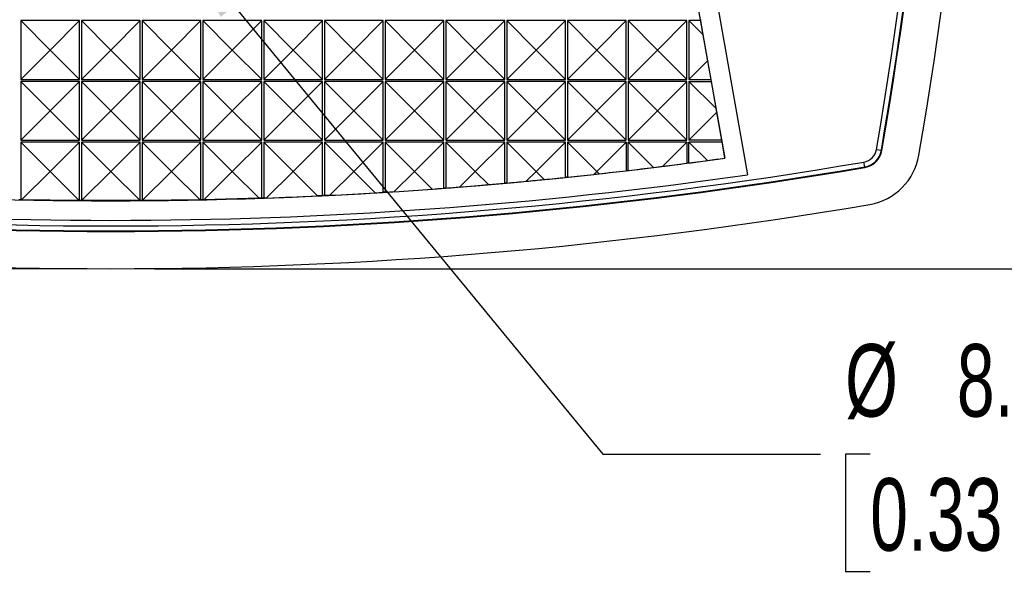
# Model space of a CAD drawing. Header units: millimetres. Extents: x 0 to 489, y 0 to 378.
# Tile 4 of 16: x 103 to 153, y 73 to 102. Entities that reach past the tile are written whole.
import ezdxf

# ---------------------------------------------------------------- set-up
doc = ezdxf.new("R2010")
doc.units = ezdxf.units.MM
doc.header["$LTSCALE"] = 1.75
doc.layers.add('DIMENSIONS', color=140, linetype='Continuous', lineweight=25)
doc.styles.add('SLDTEXTSTYLE0', font='TXT', dxfattribs={"width": 0.7})
doc.dimstyles.new('SLDDIMSTYLE0', dxfattribs={"dimtxt": 3.776514, "dimasz": 5.7785, "dimexe": 0, "dimexo": 0.0625, "dimgap": 0.944128, "dimtad": 0, "dimtih": 1, "dimtoh": 1, "dimrnd": 1e-09, "dimzin": 4, "dimdsep": 46, "dimtxsty": 'SLDTEXTSTYLE0', "dimsah": 1, "dimcen": 0.09, "dimadec": 0, "dimazin": 1, "dimtfac": 1, "dimtofl": 0, "dimtmove": 0, "dimatfit": 3, "dimfxl": 0, "dimfrac": 2, "dimtolj": 1, "dimtzin": 12, "dimarcsym": 0})
doc.dimstyles.new('SLDDIMSTYLE1', dxfattribs={"dimtxt": 3.776514, "dimasz": 5.7785, "dimexe": 0, "dimexo": 0.0625, "dimgap": 0.944128, "dimtad": 0, "dimtih": 1, "dimtoh": 1, "dimrnd": 1e-09, "dimzin": 12, "dimdsep": 46, "dimtxsty": 'SLDTEXTSTYLE0', "dimsah": 1, "dimcen": 0, "dimadec": 0, "dimazin": 3, "dimtfac": 1, "dimtofl": 0, "dimtmove": 0, "dimatfit": 3, "dimfxl": 0, "dimfrac": 2, "dimtolj": 1, "dimtzin": 12, "dimarcsym": 0})

# ---------------------------------------------------------------- blocks, each defined once
blk = doc.blocks.new('_D_1')
at = {"layer": 'DIMENSIONS'}
for p, q in [((110.036, 177.899), (171.938, 177.899)), ((166.382, 177.899), (166.382, 140.228)), ((160.771, 133.38), (159.503, 133.38)), ((159.503, 133.38), (159.503, 127.378)), ((171.993, 133.38), (173.261, 133.38)), ((173.261, 133.38), (173.261, 127.378)), ((159.503, 127.378), (160.771, 127.378)), ((173.261, 127.378), (171.993, 127.378)), ((166.382, 88.861), (166.382, 126.533)), ((110.036, 88.861), (171.938, 88.861))]:
    blk.add_line(p, q, dxfattribs=at)
for points in [[(166.382, 177.899), (165.493, 172.121), (167.271, 172.121)], [(166.382, 88.861), (167.271, 94.64), (165.493, 94.64)]]:
    blk.add_solid(points, dxfattribs=at)
at = {"layer": 'DIMENSIONS', "char_height": 3.7042, "attachment_point": 1, "style": 'SLDTEXTSTYLE0'}
for s, insert in [('89.0', (160.771, 139.001)), ('3.51', (160.771, 132.153))]:
    blk.add_mtext(s, dxfattribs=dict(at, insert=insert))
blk = doc.blocks.new('_D_2')
at = {"layer": 'DIMENSIONS'}
for p, q in [((105.591, 128.884), (46.064, 128.884)), ((51.62, 128.884), (51.62, 115.72)), ((46.009, 108.872), (44.741, 108.872)), ((44.741, 108.872), (44.741, 102.87)), ((57.231, 108.872), (58.499, 108.872)), ((58.499, 108.872), (58.499, 102.87)), ((44.741, 102.87), (46.009, 102.87)), ((58.499, 102.87), (57.231, 102.87)), ((51.62, 88.861), (51.62, 102.025)), ((105.591, 88.861), (46.064, 88.861))]:
    blk.add_line(p, q, dxfattribs=at)
for points in [[(51.62, 128.884), (50.731, 123.105), (52.509, 123.105)], [(51.62, 88.861), (52.509, 94.64), (50.731, 94.64)]]:
    blk.add_solid(points, dxfattribs=at)
at = {"layer": 'DIMENSIONS', "char_height": 3.7042, "attachment_point": 1, "style": 'SLDTEXTSTYLE0'}
for s, insert in [('40.0', (46.009, 114.493)), ('1.58', (46.009, 107.645))]:
    blk.add_mtext(s, dxfattribs=dict(at, insert=insert))
blk = doc.blocks.new('_D_3')
at = {"layer": 'DIMENSIONS'}
for p, q in [((110.449, 106.753), (132.915, 79.388)), ((132.915, 79.388), (144.027, 79.388)), ((146.563, 79.388), (145.295, 79.388)), ((145.295, 79.388), (145.295, 73.385)), ((157.786, 79.388), (159.054, 79.388)), ((159.054, 79.388), (159.054, 73.385)), ((145.295, 73.385), (146.563, 73.385)), ((159.054, 73.385), (157.786, 73.385))]:
    blk.add_line(p, q, dxfattribs=at)
blk.add_solid([(110.449, 106.753), (113.428, 101.723), (114.802, 102.851)], dxfattribs=at)
at = {"layer": 'DIMENSIONS', "char_height": 3.7042, "attachment_point": 1, "style": 'SLDTEXTSTYLE0'}
for s, insert in [('%%c', (145.283, 85.008)), ('8.3', (150.985, 85.008)), ('0.33', (146.563, 78.16))]:
    blk.add_mtext(s, dxfattribs=dict(at, insert=insert))

msp = doc.modelspace()

# ---------------------------------------------------------------- linework, layer by layer
for p, q in [((134.627, 125.858), (140.304, 93.661)), ((134.63, 125.859), (140.308, 93.662)), ((133.76, 125.02), (139.14, 94.506)), ((104.714, 100.03), (103.214, 101.53)), ((103.214, 101.53), (103.214, 98.53)), ((106.214, 101.53), (103.214, 101.53)), ((106.214, 101.53), (104.714, 100.03)), ((106.214, 98.53), (106.214, 101.53)), ((107.814, 100.03), (106.314, 101.53)), ((106.314, 101.53), (106.314, 98.53)), ((109.314, 101.53), (106.314, 101.53)), ((109.314, 101.53), (107.814, 100.03)), ((109.314, 98.53), (109.314, 101.53)), ((110.914, 100.03), (109.414, 101.53)), ((109.414, 101.53), (109.414, 98.53)), ((112.414, 101.53), (109.414, 101.53)), ((112.414, 101.53), (110.914, 100.03)), ((112.414, 98.53), (112.414, 101.53)), ((114.014, 100.03), (112.514, 101.53)), ((112.514, 101.53), (112.514, 98.53)), ((115.514, 101.53), (112.514, 101.53)), ((115.514, 101.53), (114.014, 100.03)), ((115.514, 98.53), (115.514, 101.53)), ((118.614, 101.53), (115.614, 101.53)), ((117.114, 100.03), (115.614, 101.53)), ((115.614, 101.53), (115.614, 98.53)), ((118.614, 101.53), (117.114, 100.03)), ((118.614, 98.53), (118.614, 101.53)), ((121.714, 101.53), (118.714, 101.53)), ((120.214, 100.03), (118.714, 101.53)), ((118.714, 101.53), (118.714, 98.53)), ((121.714, 101.53), (120.214, 100.03)), ((121.714, 98.53), (121.714, 101.53)), ((123.314, 100.03), (121.814, 101.53)), ((121.814, 101.53), (121.814, 98.53)), ((124.814, 101.53), (121.814, 101.53)), ((124.814, 101.53), (123.314, 100.03)), ((124.814, 98.53), (124.814, 101.53)), ((126.414, 100.03), (124.914, 101.53)), ((124.914, 101.53), (124.914, 98.53)), ((127.914, 101.53), (124.914, 101.53)), ((127.914, 101.53), (126.414, 100.03)), ((127.914, 98.53), (127.914, 101.53)), ((129.514, 100.03), (128.014, 101.53)), ((128.014, 101.53), (128.014, 98.53)), ((131.014, 101.53), (128.014, 101.53)), ((131.014, 101.53), (129.514, 100.03)), ((131.014, 98.53), (131.014, 101.53)), ((132.614, 100.03), (131.114, 101.53)), ((131.114, 101.53), (131.114, 98.53)), ((134.114, 101.53), (131.114, 101.53)), ((134.114, 101.53), (132.614, 100.03)), ((134.114, 98.53), (134.114, 101.53)), ((135.714, 100.03), (134.214, 101.53)), ((134.214, 101.53), (134.214, 98.53)), ((137.214, 101.53), (134.214, 101.53)), ((137.214, 101.53), (135.714, 100.03)), ((137.214, 98.53), (137.214, 101.53)), ((137.314, 101.53), (137.314, 98.53)), ((137.314, 101.53), (138.024, 100.82)), ((137.9, 101.53), (137.314, 101.53)), ((137.882, 101.63), (137.9, 101.53)), ((137.9, 101.53), (138.024, 100.82)), ((138.024, 100.82), (138.26, 99.477)), ((103.214, 98.53), (104.714, 100.03)), ((106.214, 98.53), (104.714, 100.03)), ((106.314, 98.53), (107.814, 100.03)), ((109.314, 98.53), (107.814, 100.03)), ((109.414, 98.53), (110.914, 100.03)), ((112.414, 98.53), (110.914, 100.03)), ((112.514, 98.53), (114.014, 100.03)), ((115.514, 98.53), (114.014, 100.03)), ((115.614, 98.53), (117.114, 100.03)), ((118.614, 98.53), (117.114, 100.03)), ((118.714, 98.53), (120.214, 100.03)), ((121.714, 98.53), (120.214, 100.03)), ((121.814, 98.53), (123.314, 100.03)), ((124.814, 98.53), (123.314, 100.03)), ((124.914, 98.53), (126.414, 100.03)), ((127.914, 98.53), (126.414, 100.03)), ((128.014, 98.53), (129.514, 100.03)), ((131.014, 98.53), (129.514, 100.03)), ((131.114, 98.53), (132.614, 100.03)), ((134.114, 98.53), (132.614, 100.03)), ((134.214, 98.53), (135.714, 100.03)), ((137.214, 98.53), (135.714, 100.03)), ((138.26, 99.477), (137.314, 98.53)), ((138.26, 99.477), (138.429, 98.53)), ((103.214, 98.53), (106.214, 98.53)), ((106.314, 98.53), (109.314, 98.53)), ((109.414, 98.53), (112.414, 98.53)), ((112.514, 98.53), (115.514, 98.53)), ((115.614, 98.53), (118.614, 98.53)), ((118.714, 98.53), (121.714, 98.53)), ((121.814, 98.53), (124.814, 98.53)), ((124.914, 98.53), (127.914, 98.53)), ((128.014, 98.53), (131.014, 98.53)), ((131.114, 98.53), (134.114, 98.53)), ((134.214, 98.53), (137.214, 98.53)), ((137.314, 98.53), (138.429, 98.53)), ((138.429, 98.53), (138.446, 98.43)), ((104.714, 96.93), (103.214, 98.43)), ((103.214, 98.43), (103.214, 95.43)), ((106.214, 98.43), (103.214, 98.43)), ((106.214, 98.43), (104.714, 96.93)), ((106.214, 95.43), (106.214, 98.43)), ((107.814, 96.93), (106.314, 98.43)), ((106.314, 98.43), (106.314, 95.43)), ((109.314, 98.43), (106.314, 98.43)), ((109.314, 98.43), (107.814, 96.93)), ((109.314, 95.43), (109.314, 98.43)), ((110.914, 96.93), (109.414, 98.43)), ((109.414, 98.43), (109.414, 95.43)), ((112.414, 98.43), (109.414, 98.43)), ((112.414, 98.43), (110.914, 96.93)), ((112.414, 95.43), (112.414, 98.43)), ((114.014, 96.93), (112.514, 98.43)), ((112.514, 98.43), (112.514, 95.43)), ((115.514, 98.43), (112.514, 98.43)), ((115.514, 98.43), (114.014, 96.93)), ((115.514, 95.43), (115.514, 98.43)), ((118.614, 98.43), (115.614, 98.43)), ((117.114, 96.93), (115.614, 98.43)), ((115.614, 98.43), (115.614, 95.43)), ((118.614, 98.43), (117.114, 96.93)), ((118.614, 95.43), (118.614, 98.43)), ((121.714, 98.43), (118.714, 98.43)), ((120.214, 96.93), (118.714, 98.43)), ((118.714, 98.43), (118.714, 95.43)), ((121.714, 98.43), (120.214, 96.93)), ((121.714, 95.43), (121.714, 98.43)), ((123.314, 96.93), (121.814, 98.43)), ((121.814, 98.43), (121.814, 95.43)), ((124.814, 98.43), (121.814, 98.43)), ((124.814, 98.43), (123.314, 96.93)), ((124.814, 95.43), (124.814, 98.43)), ((126.414, 96.93), (124.914, 98.43)), ((124.914, 98.43), (124.914, 95.43)), ((127.914, 98.43), (124.914, 98.43)), ((127.914, 98.43), (126.414, 96.93)), ((127.914, 95.43), (127.914, 98.43)), ((129.514, 96.93), (128.014, 98.43)), ((128.014, 98.43), (128.014, 95.43)), ((131.014, 98.43), (128.014, 98.43)), ((131.014, 98.43), (129.514, 96.93)), ((131.014, 95.43), (131.014, 98.43)), ((132.614, 96.93), (131.114, 98.43)), ((131.114, 98.43), (131.114, 95.43)), ((134.114, 98.43), (131.114, 98.43)), ((134.114, 98.43), (132.614, 96.93)), ((134.114, 95.43), (134.114, 98.43)), ((135.714, 96.93), (134.214, 98.43)), ((134.214, 98.43), (134.214, 95.43)), ((137.214, 98.43), (134.214, 98.43)), ((137.214, 98.43), (135.714, 96.93)), ((137.214, 95.43), (137.214, 98.43)), ((137.314, 98.43), (137.314, 95.43)), ((137.314, 98.43), (138.686, 97.058)), ((137.314, 98.43), (138.446, 98.43)), ((138.446, 98.43), (138.686, 97.058)), ((138.686, 97.058), (138.724, 96.84)), ((103.214, 95.43), (104.714, 96.93)), ((106.214, 95.43), (104.714, 96.93)), ((106.314, 95.43), (107.814, 96.93)), ((109.314, 95.43), (107.814, 96.93)), ((109.414, 95.43), (110.914, 96.93)), ((112.414, 95.43), (110.914, 96.93)), ((112.514, 95.43), (114.014, 96.93)), ((115.514, 95.43), (114.014, 96.93)), ((115.614, 95.43), (117.114, 96.93)), ((118.614, 95.43), (117.114, 96.93)), ((118.714, 95.43), (120.214, 96.93)), ((121.714, 95.43), (120.214, 96.93)), ((121.814, 95.43), (123.314, 96.93)), ((124.814, 95.43), (123.314, 96.93)), ((124.914, 95.43), (126.414, 96.93)), ((127.914, 95.43), (126.414, 96.93)), ((128.014, 95.43), (129.514, 96.93)), ((131.014, 95.43), (129.514, 96.93)), ((131.114, 95.43), (132.614, 96.93)), ((134.114, 95.43), (132.614, 96.93)), ((134.214, 95.43), (135.714, 96.93)), ((137.214, 95.43), (135.714, 96.93)), ((138.724, 96.84), (137.314, 95.43)), ((138.724, 96.84), (138.975, 95.43)), ((103.214, 95.43), (106.214, 95.43)), ((103.214, 95.33), (103.214, 92.378)), ((103.214, 95.33), (104.714, 93.83)), ((106.214, 95.33), (103.214, 95.33)), ((104.714, 93.83), (106.214, 95.33)), ((106.214, 92.337), (106.214, 95.33)), ((106.314, 95.43), (109.314, 95.43)), ((106.314, 95.33), (106.314, 92.337)), ((106.314, 95.33), (107.814, 93.83)), ((109.314, 95.33), (106.314, 95.33)), ((107.814, 93.83), (109.314, 95.33)), ((109.314, 92.337), (109.314, 95.33)), ((109.414, 95.43), (112.414, 95.43)), ((109.414, 95.33), (109.414, 92.337)), ((109.414, 95.33), (110.914, 93.83)), ((112.414, 95.33), (109.414, 95.33)), ((110.914, 93.83), (112.414, 95.33)), ((112.414, 92.378), (112.414, 95.33)), ((112.514, 95.43), (115.514, 95.43)), ((112.514, 95.33), (112.514, 92.381)), ((112.514, 95.33), (114.014, 93.83)), ((115.514, 95.33), (112.514, 95.33)), ((114.014, 93.83), (115.514, 95.33)), ((115.514, 92.463), (115.514, 95.33)), ((115.614, 95.43), (118.614, 95.43)), ((115.614, 95.33), (115.614, 92.466)), ((115.614, 95.33), (117.114, 93.83)), ((118.614, 95.33), (115.614, 95.33)), ((117.114, 93.83), (118.614, 95.33)), ((118.614, 92.589), (118.614, 95.33)), ((118.714, 95.43), (121.714, 95.43)), ((118.714, 95.33), (118.714, 92.594)), ((118.714, 95.33), (120.214, 93.83)), ((121.714, 95.33), (118.714, 95.33)), ((121.714, 95.33), (120.214, 93.83)), ((121.714, 92.759), (121.714, 95.33)), ((121.814, 95.43), (124.814, 95.43)), ((124.814, 95.33), (121.814, 95.33)), ((121.814, 95.33), (123.314, 93.83)), ((121.814, 95.33), (121.814, 92.765)), ((124.814, 95.33), (123.314, 93.83)), ((124.814, 92.97), (124.814, 95.33)), ((124.914, 95.43), (127.914, 95.43)), ((127.914, 95.33), (124.914, 95.33)), ((124.914, 95.33), (126.414, 93.83)), ((124.914, 95.33), (124.914, 92.978)), ((127.914, 95.33), (126.414, 93.83)), ((127.914, 93.225), (127.914, 95.33)), ((128.014, 95.43), (131.014, 95.43)), ((131.014, 95.33), (128.014, 95.33)), ((128.014, 95.33), (129.514, 93.83)), ((128.014, 95.33), (128.014, 93.234)), ((131.014, 95.33), (129.514, 93.83)), ((131.014, 93.523), (131.014, 95.33)), ((131.114, 95.43), (134.114, 95.43)), ((131.114, 95.33), (131.114, 93.533)), ((131.114, 95.33), (132.614, 93.83)), ((134.114, 95.33), (131.114, 95.33)), ((134.114, 95.33), (132.614, 93.83)), ((134.114, 95.33), (134.114, 93.863)), ((134.214, 95.43), (137.214, 95.43)), ((134.214, 93.875), (134.214, 95.33)), ((135.51, 94.033), (134.214, 95.33)), ((137.214, 95.33), (134.214, 95.33)), ((137.214, 95.33), (135.974, 94.091)), ((137.214, 95.33), (137.214, 94.247)), ((138.975, 95.43), (137.314, 95.43)), ((138.256, 94.388), (137.314, 95.33)), ((138.993, 95.33), (137.314, 95.33)), ((137.314, 94.26), (137.314, 95.33)), ((138.975, 95.43), (138.993, 95.33)), ((138.993, 95.33), (139.136, 94.509)), ((139.136, 94.509), (139.14, 94.506)), ((146.887, 94.95), (147.133, 94.908)), ((147.133, 94.908), (147.163, 94.903)), ((146.286, 94.061), (146.244, 94.307)), ((146.291, 94.031), (146.286, 94.061)), ((103.261, 92.378), (104.714, 93.83)), ((104.714, 93.83), (106.206, 92.337)), ((106.32, 92.337), (107.814, 93.83)), ((107.814, 93.83), (109.307, 92.337)), ((109.421, 92.337), (110.914, 93.83)), ((110.914, 93.83), (112.366, 92.378)), ((112.565, 92.382), (114.014, 93.83)), ((114.014, 93.83), (115.385, 92.459)), ((115.755, 92.471), (117.114, 93.83)), ((117.114, 93.83), (118.366, 92.578)), ((118.992, 92.608), (120.214, 93.83)), ((121.309, 92.735), (120.214, 93.83)), ((123.314, 93.83), (122.278, 92.795)), ((124.216, 92.927), (123.314, 93.83)), ((126.414, 93.83), (125.617, 93.033)), ((127.089, 93.155), (126.414, 93.83)), ((129.514, 93.83), (129.011, 93.327)), ((129.928, 93.415), (129.514, 93.83)), ((132.614, 93.83), (132.462, 93.679)), ((132.735, 93.709), (132.614, 93.83)), ((115.385, 92.459), (112.565, 92.382)), ((115.514, 92.463), (115.385, 92.459)), ((115.755, 92.471), (115.614, 92.466)), ((118.614, 92.589), (118.366, 92.578)), ((118.992, 92.608), (118.714, 92.594)), ((103.261, 92.378), (103.214, 92.378)), ((106.206, 92.337), (103.261, 92.378)), ((106.214, 92.337), (106.206, 92.337)), ((106.32, 92.337), (106.314, 92.337)), ((109.307, 92.337), (106.32, 92.337)), ((109.314, 92.337), (109.307, 92.337)), ((109.421, 92.337), (109.414, 92.337)), ((112.366, 92.378), (109.421, 92.337)), ((112.414, 92.378), (112.366, 92.378)), ((112.565, 92.382), (112.514, 92.381))]:
    msp.add_line(p, q)
at = {"flags": 128}
for points in [[(137.314, 94.26), (137.301, 94.259), (137.289, 94.257), (137.276, 94.255), (137.264, 94.254), (137.251, 94.252), (137.239, 94.25), (137.226, 94.249), (137.214, 94.247)], [(131.114, 93.533), (131.101, 93.532), (131.089, 93.53), (131.076, 93.529), (131.064, 93.528), (131.051, 93.526), (131.039, 93.525), (131.026, 93.524), (131.014, 93.523)], [(134.214, 93.875), (134.201, 93.873), (134.189, 93.872), (134.176, 93.871), (134.164, 93.869), (134.151, 93.868), (134.139, 93.866), (134.126, 93.865), (134.114, 93.863)], [(124.914, 92.978), (124.901, 92.977), (124.889, 92.976), (124.876, 92.975), (124.864, 92.974), (124.851, 92.973), (124.839, 92.972), (124.826, 92.971), (124.814, 92.97)], [(128.014, 93.234), (128.001, 93.233), (127.989, 93.232), (127.976, 93.231), (127.964, 93.229), (127.951, 93.228), (127.939, 93.227), (127.926, 93.226), (127.914, 93.225)], [(115.614, 92.466), (115.601, 92.466), (115.589, 92.465), (115.576, 92.465), (115.564, 92.464), (115.551, 92.464), (115.539, 92.463), (115.526, 92.463), (115.514, 92.463)], [(118.714, 92.594), (118.701, 92.593), (118.689, 92.593), (118.676, 92.592), (118.664, 92.592), (118.651, 92.591), (118.639, 92.59), (118.626, 92.59), (118.614, 92.589)], [(121.814, 92.765), (121.801, 92.764), (121.789, 92.763), (121.776, 92.762), (121.764, 92.762), (121.751, 92.761), (121.739, 92.76), (121.726, 92.759), (121.714, 92.759)], [(103.214, 92.378), (103.201, 92.379), (103.189, 92.379), (103.176, 92.379), (103.164, 92.379), (103.151, 92.38), (103.139, 92.38), (103.126, 92.38), (103.114, 92.381)], [(106.314, 92.337), (106.301, 92.337), (106.289, 92.337), (106.276, 92.337), (106.264, 92.337), (106.251, 92.337), (106.239, 92.337), (106.226, 92.337), (106.214, 92.337)], [(109.414, 92.337), (109.401, 92.337), (109.389, 92.337), (109.376, 92.337), (109.364, 92.337), (109.351, 92.337), (109.339, 92.337), (109.326, 92.337), (109.314, 92.337)], [(112.514, 92.381), (112.501, 92.38), (112.489, 92.38), (112.476, 92.38), (112.464, 92.379), (112.451, 92.379), (112.439, 92.379), (112.426, 92.379), (112.414, 92.378)]]:
    msp.add_lwpolyline(points, dxfattribs=at)
for centre, radius, start, end in [((-77.736, 133.38), 228.137, 350.29141, 9.70859), ((-77.736, 133.38), 228.167, 350.29141, 9.70859), ((-77.736, 133.38), 230.069, 350.30927, 9.69073), ((-77.734, 133.38), 227.885, 350.29132, 9.70868), ((107.814, 318.93), 226.6, 262.05369, 277.94632), ((146.111, 95.083), 0.787, 279.7086, 350.2914), ((146.111, 95.083), 1.037, 279.7086, 350.2914), ((146.111, 95.083), 1.067, 279.7086, 350.2914), ((146.024, 95.169), 3.069, 279.6907, 350.3093), ((107.814, 318.93), 228.167, 260.29141, 279.70859), ((107.814, 318.93), 228.137, 260.29141, 279.70859), ((107.814, 318.928), 227.885, 260.29132, 279.70868), ((107.814, 318.93), 227.6, 261.7919, 278.2081), ((107.814, 318.93), 230.069, 260.30927, 279.69073)]:
    msp.add_arc(centre, radius, start, end)
for centre, major_axis, start_param, end_param in [((107.814, 319.326), (0, 226.989), 3.27611, 3.280024), ((107.418, 318.93), (226.645, 0), 4.830891, 4.836656), ((107.814, 319.326), (0, 226.989), 3.263914, 3.265972), ((108.209, 318.93), (226.548, 0), 4.835253, 4.840768), ((107.418, 318.93), (226.651, 0), 4.844674, 4.84887), ((108.209, 318.93), (226.559, 0), 4.8084, 4.813214), ((107.418, 318.93), (226.64, 0), 4.81713, 4.823116), ((107.814, 318.535), (0, 226.204), 3.250777, 3.251989), ((108.209, 318.93), (226.553, 0), 4.820856, 4.82698), ((108.209, 318.93), (226.569, 0), 4.783097, 4.785739), ((107.418, 318.93), (226.629, 0), 4.789663, 4.792776), ((107.814, 318.535), (0, 226.204), 3.22038, 3.226909), ((108.209, 318.93), (226.564, 0), 4.795816, 4.799468), ((107.418, 318.93), (226.634, 0), 4.803388, 4.807807), ((107.814, 318.535), (0, 226.204), 3.235439, 3.239514), ((107.814, 318.535), (0, 226.204), 3.176706, 3.188258), ((107.814, 318.535), (0, 226.204), 3.191029, 3.201288), ((108.209, 318.93), (226.575, 0), 4.770236, 4.772025), ((107.418, 318.93), (226.623, 0), 4.775951, 4.778006), ((107.814, 318.535), (0, 226.204), 3.205582, 3.21417)]:
    msp.add_ellipse(centre, major_axis=major_axis, ratio=0.999998, start_param=start_param, end_param=end_param)

# ---------------------------------------------------------------- dimensions: what is measured, and where the dimension line sits
at = {"layer": 'DIMENSIONS'}
for base, p1, p2, picture, middle in [((166.382, 177.899), (107.814, 88.861), (107.814, 177.899), '_D_1', (166.382, 133.38)), ((51.62, 88.861), (107.814, 128.884), (107.814, 88.861), '_D_2', (51.62, 108.872))]:
    dim = msp.add_linear_dim(base=base, p1=p1, p2=p2, angle=90, dimstyle='SLDDIMSTYLE0', dxfattribs=at)
    dim.commit()
    dim.dimension.update_dxf_attribs({"geometry": picture, "text_midpoint": middle, "dimtype": 160})
dim = msp.add_diameter_dim_2p(p1=(105.181, 113.17), p2=(110.449, 106.753), dimstyle='SLDDIMSTYLE1', dxfattribs=at)
dim.commit()
dim.dimension.update_dxf_attribs({"geometry": '_D_3', "text_midpoint": (152.174, 79.388), "dimtype": 163})

doc.saveas('drawing.dxf')
